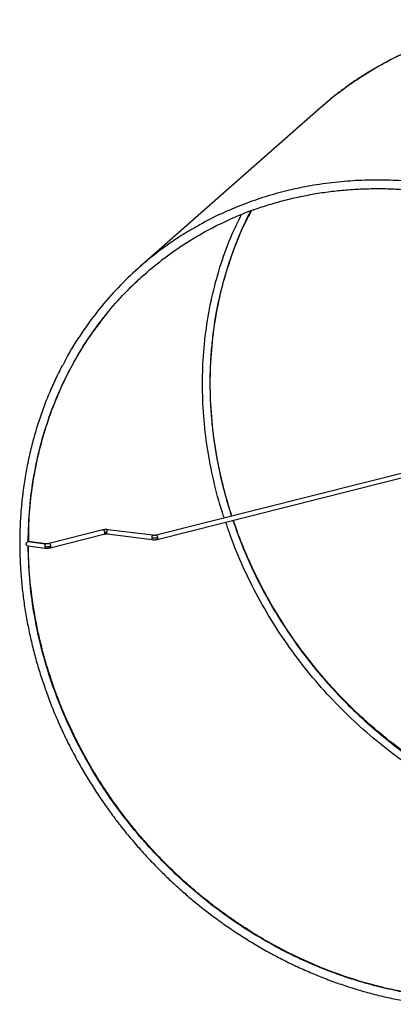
# Paper-space layout '_Dimétrica' of a CAD drawing. Header units: millimetres. Extents: x -377 to 123, y -324 to 160.
# Tile 1 of 7: x -377 to -206, y -323 to 130. Entities that reach past the tile are written whole.
import ezdxf

# ---------------------------------------------------------------- set-up
doc = ezdxf.new("R2010")
doc.units = ezdxf.units.MM

psp = doc.layouts.new('_Dimétrica')

# ---------------------------------------------------------------- linework, layer by layer
at = {"color": 7, "linetype": 'Continuous', "lineweight": 25}
for p, q in [((-239.07, 89.45), (-322.51, 15.86)), ((-155.04, -66.88), (-314.84, -107.25)), ((-314.35, -109.19), (-154.55, -68.82)), ((-339.3, -104.84), (-363.96, -111.09)), ((-363.46, -113.03), (-338.8, -106.78)), ((-337.26, -106.7), (-316.63, -109.3)), ((-337.13, -104.77), (-337.01, -104.72)), ((-316.38, -107.32), (-337.01, -104.72)), ((-316.39, -107.32), (-316.51, -107.37)), ((-373.91, -112.12), (-365.75, -113.15)), ((-365.5, -111.16), (-373.71, -110.13)), ((-373.7, -110.19), (-373.56, -110.15)), ((-373.7, -110.19), (-365.63, -111.21)), ((-365.5, -111.16), (-365.63, -111.21))]:
    psp.add_line(p, q, dxfattribs=at)
for points, knots in [([(-106.53, 128.11), (-108.62, 128.35), (-112.56, 128.81), (-118.07, 129.22), (-122.77, 129.46), (-126.66, 129.56), (-129.98, 129.58), (-134.46, 129.54), (-140.37, 129.31), (-148.97, 128.62), (-158.76, 127.31), (-169.62, 125.14), (-180.68, 122.16), (-191.85, 118.29), (-203.12, 113.4), (-211.82, 108.81), (-218.24, 104.95), (-222.58, 102.15), (-226.99, 99.09), (-231.28, 95.88), (-235.32, 92.67), (-237.88, 90.47), (-239.07, 89.45)], [0, 0, 0, 0, 0.042646, 0.080335, 0.112562, 0.138891, 0.16007, 0.180917, 0.23112, 0.282284, 0.359836, 0.437422, 0.51503, 0.601961, 0.689014, 0.777736, 0.813466, 0.850588, 0.889182, 0.929187, 0.966819, 1, 1, 1, 1]), ([(-239.05, 89.42), (-238.87, 89.59), (-235.72, 92.6), (-229.06, 97.67), (-219.24, 104.5), (-209.17, 110.31), (-199.05, 115.24), (-188.94, 119.33), (-178.91, 122.63), (-169.02, 125.21), (-158.71, 127.25), (-148.06, 128.68), (-137.12, 129.44), (-126.6, 129.53), (-116.54, 129.09), (-109.98, 128.36), (-106.78, 128.01)], [0, 0, 0, 0, 0.005325, 0.094374, 0.180659, 0.264119, 0.344718, 0.422449, 0.497325, 0.569378, 0.638655, 0.718206, 0.793972, 0.866093, 0.934717, 1, 1, 1, 1]), ([(-190.22, 54.42), (-193.42, 54.78), (-199.98, 55.5), (-210.04, 55.95), (-220.56, 55.86), (-231.5, 55.09), (-242.15, 53.67), (-252.46, 51.63), (-262.34, 49.04), (-272.38, 45.75), (-282.47, 41.63), (-290.17, 38.03), (-294.33, 35.58), (-295.28, 35.02)], [0, 0, 0, 0, 0.0859458, 0.17629, 0.2712374, 0.3709846, 0.4757143, 0.5669183, 0.6617762, 0.7603509, 0.8626845, 0.9687946, 1, 1, 1, 1]), ([(-269.96, 42.27), (-269.89, 42.29), (-267.58, 43.18), (-262.89, 44.66), (-255.89, 46.68), (-248.74, 48.36), (-241.47, 49.73), (-234.1, 50.79), (-226.64, 51.53), (-219.09, 51.94), (-211.47, 52.04), (-203.8, 51.79), (-196.79, 51.3), (-192.34, 50.76), (-190.47, 50.53)], [0, 0, 0, 0, 0.002693, 0.094635, 0.186782, 0.279136, 0.3717, 0.464478, 0.557475, 0.650699, 0.74416, 0.83787, 0.931844, 1, 1, 1, 1]), ([(-341.8, -11.3), (-340.09, -8.97), (-335.85, -3.2), (-328.22, 5.12), (-319.21, 13.66), (-309.8, 21.19), (-300.13, 27.78), (-290.31, 33.46), (-280.39, 38.2), (-273.56, 41.12), (-270, 42.28), (-269.82, 42.34)], [0, 0, 0, 0, 0.0949096, 0.2354278, 0.3721509, 0.5048929, 0.6335173, 0.7579331, 0.8780911, 0.9939793, 1, 1, 1, 1]), ([(-271.06, 41.88), (-272.37, 39.41), (-275.87, 32.78), (-280.4, 21.24), (-284.7, 7.35), (-287.81, -7.16), (-289.7, -22.14), (-290.34, -37.43), (-289.71, -52.88), (-287.79, -68.33), (-284.76, -83.6), (-281.74, -93.57), (-280.25, -98.51)], [0, 0, 0, 0, 0.060575, 0.162706, 0.266224, 0.370808, 0.476115, 0.581786, 0.687458, 0.792764, 0.897348, 1, 1, 1, 1]), ([(-280.03, -98.46), (-280.29, -97.7), (-281.42, -94.37), (-283.14, -88.3), (-285.18, -80.19), (-286.83, -72.11), (-288.08, -64.43), (-288.89, -57.92), (-289.39, -52.51), (-289.72, -47.77), (-289.94, -42.7), (-290.03, -36.87), (-289.9, -29.84), (-289.44, -22.06), (-288.58, -13.99), (-287.15, -4.55), (-284.83, 6.3), (-281.29, 18.52), (-276.75, 30.27), (-273.38, 38.06), (-271.27, 41.73), (-271.22, 41.81)], [0, 0, 0, 0, 0.015823, 0.069801, 0.125936, 0.183129, 0.235811, 0.283109, 0.316388, 0.346584, 0.38037, 0.420583, 0.466507, 0.525917, 0.582425, 0.636158, 0.726664, 0.817119, 0.907588, 0.998002, 1, 1, 1, 1]), ([(-283.53, -99.34), (-283.84, -98.48), (-285.85, -92.81), (-288.53, -82.1), (-291.46, -67.29), (-293.16, -52.42), (-293.74, -37.62), (-293.16, -22.95), (-291.44, -8.53), (-288.59, 5.58), (-284.59, 19.25), (-280.3, 30.79), (-276.93, 37.5), (-275.66, 40.03)], [0, 0, 0, 0, 0.018184, 0.120379, 0.222573, 0.324768, 0.426963, 0.529157, 0.631352, 0.733547, 0.835741, 0.937936, 1, 1, 1, 1]), ([(-295.28, 35.02), (-297.7, 33.66), (-303.61, 30.34), (-312.54, 24.12), (-322.16, 16.4), (-331.38, 7.64), (-340.11, -2.1), (-348.14, -12.89), (-354.06, -22), (-356.9, -27.72), (-357.68, -29.29)], [0, 0, 0, 0, 0.0913828, 0.2233355, 0.3595148, 0.4997783, 0.6439328, 0.7917316, 0.9428736, 1, 1, 1, 1]), ([(-327.73, 5.38), (-327.28, 5.87), (-324.76, 8.55), (-322.07, 10.92), (-319.86, 12.86)], [0, 0, 0, 0, 0.180079, 1, 1, 1, 1]), ([(-373.32, -110.18), (-373.32, -107.44), (-373.32, -100.26), (-372.25, -88.83), (-370.23, -75.94), (-367.24, -63.36), (-363.35, -51.15), (-358.56, -39.37), (-353.52, -29.33), (-348.58, -20.91), (-343.91, -13.89), (-340.06, -8.57), (-337.61, -5.69), (-337.02, -4.99)], [0, 0, 0, 0, 0.06978, 0.182682, 0.295614, 0.408481, 0.521356, 0.634189, 0.746976, 0.822182, 0.897354, 0.975003, 1, 1, 1, 1]), ([(-373.56, -110.15), (-373.42, -105.05), (-373.12, -94.87), (-371.1, -79.96), (-367.95, -65.51), (-363.63, -51.68), (-358.26, -38.54), (-351.87, -26.28), (-346.36, -17.2), (-342.71, -12.48), (-341.8, -11.3)], [0, 0, 0, 0, 0.140392, 0.280274, 0.419174, 0.556639, 0.692245, 0.825603, 0.956366, 1, 1, 1, 1]), ([(-357.89, -29.34), (-358.05, -29.65), (-359.39, -32.09), (-361.64, -36.84), (-364.6, -43.59), (-367.25, -50.52), (-369.61, -57.61), (-371.67, -64.85), (-373.43, -72.22), (-374.88, -79.72), (-376.01, -87.33), (-376.83, -95.04), (-377.3, -102.57), (-377.48, -109.9), (-377.38, -117), (-377.02, -124.12), (-376.39, -131.26), (-375.5, -138.39), (-374.35, -145.52), (-372.95, -152.63), (-371.29, -159.71), (-369.37, -166.74), (-367.21, -173.73), (-364.79, -180.66), (-362.14, -187.51), (-359.26, -194.27), (-356.15, -200.94), (-352.81, -207.49), (-349.28, -213.91), (-345.56, -220.17), (-341.7, -226.21), (-337.79, -231.91), (-334.12, -236.95), (-330.81, -241.25), (-327.12, -245.83), (-324.4, -248.98), (-322.69, -250.96)], [0, 0, 0, 0, 0.004702, 0.03745, 0.070275, 0.103178, 0.136159, 0.169221, 0.202365, 0.235594, 0.268911, 0.30232, 0.335826, 0.36598, 0.396132, 0.426277, 0.456416, 0.486547, 0.516669, 0.546778, 0.576873, 0.606951, 0.637007, 0.667035, 0.697028, 0.726973, 0.756852, 0.78664, 0.816288, 0.845714, 0.874746, 0.902975, 0.929114, 0.949872, 0.968438, 1, 1, 1, 1]), ([(-113.55, -247.7), (-116.37, -247.26), (-124.06, -246.09), (-136.55, -242.89), (-150.9, -238.25), (-164.98, -232.46), (-178.71, -225.63), (-191.99, -217.78), (-204.76, -208.96), (-216.92, -199.24), (-228.41, -188.66), (-239.16, -177.3), (-249.09, -165.22), (-258.15, -152.49), (-266.28, -139.21), (-273.4, -125.44), (-279, -112.76), (-281.75, -104.58), (-282.87, -101.24)], [0, 0, 0, 0, 0.037911, 0.103399, 0.168888, 0.234376, 0.299865, 0.365353, 0.430841, 0.49633, 0.561818, 0.627307, 0.692795, 0.758284, 0.823772, 0.88926, 0.954749, 1, 1, 1, 1]), ([(-279.57, -100.4), (-278.07, -104.68), (-274.88, -113.74), (-268.75, -127.11), (-261.59, -140.4), (-253.66, -152.94), (-245.12, -164.65), (-236.08, -175.5), (-226.66, -185.46), (-216.98, -194.53), (-207.13, -202.72), (-197.21, -210.05), (-187.3, -216.55), (-177.46, -222.27), (-167.77, -227.24), (-157.68, -231.78), (-147.23, -235.81), (-136.51, -239.27), (-126.21, -241.93), (-118.52, -243.59), (-114.27, -244.21), (-113.32, -244.35)], [0, 0, 0, 0, 0.0591716, 0.12541, 0.1903643, 0.2538818, 0.3158331, 0.3761122, 0.4346361, 0.4913437, 0.5461939, 0.5991647, 0.6502503, 0.6994594, 0.746813, 0.7923426, 0.8446244, 0.8944187, 0.9418171, 0.9869175, 1, 1, 1, 1]), ([(-113.31, -244.25), (-114.31, -244.09), (-116.52, -243.73), (-119.64, -243.13), (-122.39, -242.56), (-124.55, -242.09), (-126.49, -241.64), (-129.21, -240.98), (-132.82, -240.04), (-137.22, -238.79), (-142.75, -237.08), (-149.22, -234.84), (-156.64, -231.95), (-165.65, -228.03), (-176.19, -222.78), (-188.06, -215.88), (-199.52, -208.19), (-210.52, -199.75), (-221, -190.6), (-230.91, -180.79), (-240.19, -170.37), (-248.8, -159.39), (-256.69, -147.91), (-263.82, -135.97), (-270.17, -123.66), (-274.87, -112.82), (-277.86, -105.02), (-279.04, -101.45), (-279.4, -100.36)], [0, 0, 0, 0, 0.013752, 0.030385, 0.042853, 0.051504, 0.060152, 0.069601, 0.089078, 0.110147, 0.130725, 0.166095, 0.200974, 0.235845, 0.295308, 0.354796, 0.414297, 0.473815, 0.533364, 0.592943, 0.652525, 0.712137, 0.771776, 0.831413, 0.891087, 0.95076, 0.984877, 1, 1, 1, 1]), ([(-339.3, -104.84), (-339.29, -104.84), (-339.21, -104.81), (-339.05, -104.85), (-338.86, -104.98), (-338.72, -105.15), (-338.62, -105.32), (-338.54, -105.5), (-338.47, -105.76), (-338.45, -105.95), (-338.44, -106.07)], [0, 0, 0, 0, 0.023786, 0.209931, 0.396076, 0.497015, 0.600695, 0.705, 0.807735, 1, 1, 1, 1]), ([(-337.01, -104.72), (-337.24, -104.7), (-337.66, -104.66), (-338.47, -104.68), (-338.98, -104.78), (-339.29, -104.84)], [0, 0, 0, 0, 0.291408, 0.561309, 1, 1, 1, 1]), ([(-338.44, -106.07), (-338.45, -106.19), (-338.47, -106.37), (-338.54, -106.55), (-338.62, -106.67), (-338.71, -106.75), (-338.78, -106.76), (-338.81, -106.77)], [0, 0, 0, 0, 0.331413, 0.5085, 0.688293, 0.86701, 1, 1, 1, 1]), ([(-338.81, -106.78), (-338.72, -106.76), (-338.54, -106.72), (-338.17, -106.68), (-337.72, -106.66), (-337.41, -106.69), (-337.25, -106.71)], [0, 0, 0, 0, 0.19623, 0.432745, 0.704644, 1, 1, 1, 1]), ([(-338.44, -106.07), (-338.38, -106.06), (-338.23, -106.03), (-337.98, -106), (-337.73, -106), (-337.57, -106.02), (-337.49, -106.02)], [0, 0, 0, 0, 0.245958, 0.5, 0.754042, 1, 1, 1, 1]), ([(-337.49, -106.02), (-337.48, -105.9), (-337.47, -105.71), (-337.43, -105.45), (-337.38, -105.26), (-337.33, -105.09), (-337.24, -104.9), (-337.18, -104.82), (-337.13, -104.77)], [0, 0, 0, 0, 0.243352, 0.373386, 0.505405, 0.636635, 0.764394, 1, 1, 1, 1]), ([(-337.26, -106.7), (-337.26, -106.7), (-337.28, -106.71), (-337.32, -106.68), (-337.38, -106.61), (-337.43, -106.5), (-337.47, -106.32), (-337.48, -106.14), (-337.49, -106.02)], [0, 0, 0, 0, 0.007717, 0.173566, 0.343919, 0.515297, 0.684097, 1, 1, 1, 1]), ([(-316.51, -107.37), (-316.55, -107.42), (-316.62, -107.5), (-316.7, -107.68), (-316.76, -107.85), (-316.8, -108.05), (-316.85, -108.31), (-316.86, -108.5), (-316.86, -108.62)], [0, 0, 0, 0, 0.235606, 0.363365, 0.494595, 0.626614, 0.756648, 1, 1, 1, 1]), ([(-313.99, -108.48), (-314.2, -108.53), (-314.62, -108.62), (-315.37, -108.69), (-316.14, -108.69), (-316.62, -108.65), (-316.86, -108.62)], [0, 0, 0, 0, 0.245973, 0.5, 0.754027, 1, 1, 1, 1]), ([(-314.83, -107.25), (-314.92, -107.27), (-315.1, -107.31), (-315.48, -107.35), (-315.93, -107.36), (-316.23, -107.33), (-316.39, -107.32)], [0, 0, 0, 0, 0.196273, 0.432787, 0.704657, 1, 1, 1, 1]), ([(-313.99, -108.48), (-314, -108.36), (-314.01, -108.17), (-314.09, -107.91), (-314.17, -107.73), (-314.26, -107.57), (-314.4, -107.39), (-314.59, -107.26), (-314.76, -107.22), (-314.83, -107.25), (-314.84, -107.25)], [0, 0, 0, 0, 0.192317, 0.295081, 0.399413, 0.503122, 0.604088, 0.790284, 0.976479, 1, 1, 1, 1]), ([(-314.35, -109.18), (-314.32, -109.18), (-314.26, -109.16), (-314.17, -109.08), (-314.09, -108.97), (-314.01, -108.78), (-314, -108.6), (-313.99, -108.48)], [0, 0, 0, 0, 0.133396, 0.312029, 0.491738, 0.668742, 1, 1, 1, 1]), ([(-373.91, -112.12), (-373.91, -112.12), (-374, -112.11), (-374.19, -112.01), (-374.38, -111.81), (-374.47, -111.58), (-374.5, -111.39), (-374.47, -111.2), (-374.38, -110.94), (-374.19, -110.65), (-373.97, -110.41), (-373.8, -110.26), (-373.73, -110.22), (-373.7, -110.19)], [0, 0, 0, 0, 0.013035, 0.153868, 0.294672, 0.365532, 0.436099, 0.506888, 0.577697, 0.718006, 0.85872, 0.930365, 1, 1, 1, 1]), ([(-190.22, -318.93), (-193.35, -318.49), (-199.76, -317.59), (-209.6, -315.54), (-219.87, -312.87), (-230.56, -309.44), (-241.64, -305.17), (-253.04, -299.98), (-264.69, -293.78), (-276.52, -286.49), (-288.41, -278.04), (-299.52, -268.94), (-309.8, -259.34), (-319.21, -249.43), (-328.24, -238.64), (-336.78, -226.99), (-344.71, -214.52), (-351.91, -201.29), (-358.25, -187.39), (-363.63, -172.91), (-367.95, -157.98), (-371.1, -142.74), (-373.12, -127.4), (-373.41, -117.22), (-373.55, -112.16)], [0, 0, 0, 0, 0.032689, 0.067047, 0.10315, 0.141075, 0.18089, 0.222656, 0.266425, 0.312235, 0.360104, 0.410033, 0.453198, 0.497745, 0.543629, 0.590786, 0.639136, 0.688584, 0.739012, 0.790291, 0.842273, 0.894797, 0.947692, 1, 1, 1, 1]), ([(-189.95, -318.84), (-191.76, -318.59), (-195.2, -318.13), (-200.06, -317.3), (-204.33, -316.47), (-207.96, -315.69), (-211.02, -314.97), (-217.08, -313.45), (-225.93, -310.85), (-237.56, -306.63), (-248.08, -302.09), (-257.85, -297.25), (-267, -292.13), (-274.9, -287.18), (-281.61, -282.6), (-286.9, -278.73), (-291.74, -274.97), (-296.3, -271.22), (-301, -267.16), (-306.41, -262.19), (-312.37, -256.31), (-318.57, -249.67), (-324.48, -242.8), (-329.83, -236.03), (-334.2, -230.06), (-337.65, -225.05), (-340.43, -220.79), (-343.19, -216.34), (-346.19, -211.23), (-349.73, -204.78), (-353.43, -197.4), (-357, -189.49), (-360.84, -179.98), (-364.73, -168.67), (-368.33, -155.41), (-371.02, -142.03), (-372.7, -128.63), (-373.46, -118.65), (-373.36, -113.21), (-373.35, -112.19)], [0, 0, 0, 0, 0.018939, 0.035982, 0.050957, 0.063706, 0.074095, 0.083213, 0.127547, 0.167863, 0.20819, 0.24241, 0.276648, 0.312324, 0.334645, 0.356792, 0.376895, 0.394805, 0.414811, 0.437809, 0.466731, 0.496749, 0.526619, 0.555379, 0.581136, 0.599092, 0.615005, 0.631035, 0.650504, 0.673327, 0.703407, 0.732038, 0.759281, 0.805302, 0.851311, 0.897341, 0.943362, 0.989386, 1, 1, 1, 1]), ([(-365.63, -111.21), (-365.67, -111.26), (-365.74, -111.34), (-365.82, -111.53), (-365.88, -111.7), (-365.92, -111.89), (-365.97, -112.15), (-365.98, -112.34), (-365.98, -112.47)], [0, 0, 0, 0, 0.235606, 0.363365, 0.494595, 0.626614, 0.756648, 1, 1, 1, 1]), ([(-365.98, -112.47), (-365.74, -112.49), (-365.26, -112.54), (-364.48, -112.53), (-363.74, -112.46), (-363.31, -112.37), (-363.1, -112.33)], [0, 0, 0, 0, 0.245958, 0.5, 0.754042, 1, 1, 1, 1]), ([(-365.98, -112.47), (-365.98, -112.58), (-365.97, -112.76), (-365.92, -112.94), (-365.88, -113.05), (-365.82, -113.12), (-365.78, -113.15), (-365.75, -113.14), (-365.75, -113.14)], [0, 0, 0, 0, 0.315903, 0.484703, 0.656081, 0.826434, 0.992283, 1, 1, 1, 1]), ([(-365.75, -113.15), (-365.52, -113.17), (-365.1, -113.21), (-364.29, -113.19), (-363.78, -113.09), (-363.47, -113.03)], [0, 0, 0, 0, 0.291408, 0.561309, 1, 1, 1, 1]), ([(-363.95, -111.09), (-364.04, -111.11), (-364.22, -111.15), (-364.59, -111.19), (-365.04, -111.2), (-365.35, -111.18), (-365.51, -111.16)], [0, 0, 0, 0, 0.19623, 0.432745, 0.704644, 1, 1, 1, 1]), ([(-363.1, -112.33), (-363.11, -112.2), (-363.13, -112.01), (-363.2, -111.76), (-363.28, -111.57), (-363.38, -111.41), (-363.52, -111.23), (-363.71, -111.1), (-363.87, -111.06), (-363.95, -111.09), (-363.95, -111.09)], [0, 0, 0, 0, 0.192265, 0.295, 0.399305, 0.502985, 0.603924, 0.790069, 0.976214, 1, 1, 1, 1]), ([(-363.46, -113.03), (-363.44, -113.02), (-363.37, -113), (-363.28, -112.92), (-363.2, -112.81), (-363.13, -112.62), (-363.11, -112.44), (-363.1, -112.33)], [0, 0, 0, 0, 0.13299, 0.311707, 0.4915, 0.668587, 1, 1, 1, 1]), ([(-316.86, -108.62), (-316.86, -108.74), (-316.85, -108.92), (-316.8, -109.1), (-316.76, -109.21), (-316.7, -109.27), (-316.66, -109.31), (-316.63, -109.3), (-316.63, -109.3)], [0, 0, 0, 0, 0.315903, 0.484703, 0.656081, 0.826434, 0.992283, 1, 1, 1, 1]), ([(-316.63, -109.3), (-316.41, -109.32), (-315.98, -109.36), (-315.17, -109.35), (-314.67, -109.25), (-314.35, -109.19)], [0, 0, 0, 0, 0.291447, 0.561338, 1, 1, 1, 1]), ([(-322.69, -250.96), (-320.83, -253.03), (-318.24, -255.91), (-314.27, -260.02), (-310.84, -263.45), (-306.65, -267.43), (-302.13, -271.49), (-297.29, -275.62), (-292.17, -279.73), (-286.8, -283.79), (-281.22, -287.74), (-275.44, -291.57), (-269.47, -295.25), (-263.35, -298.77), (-257.08, -302.1), (-250.67, -305.24), (-244.14, -308.16), (-237.5, -310.87), (-230.76, -313.34), (-223.94, -315.59), (-217.05, -317.58), (-210.1, -319.33), (-203.09, -320.82), (-196.55, -321.99), (-192.33, -322.54), (-190.47, -322.78)], [0, 0, 0, 0, 0.053036, 0.074163, 0.109289, 0.145727, 0.184802, 0.225585, 0.267703, 0.31086, 0.354844, 0.399497, 0.444702, 0.490369, 0.536426, 0.582817, 0.629498, 0.676432, 0.72359, 0.770946, 0.818481, 0.866178, 0.914022, 0.962002, 1, 1, 1, 1])]:
    psp.add_open_spline(points, degree=3, knots=knots, dxfattribs=at)

doc.saveas('drawing.dxf')
